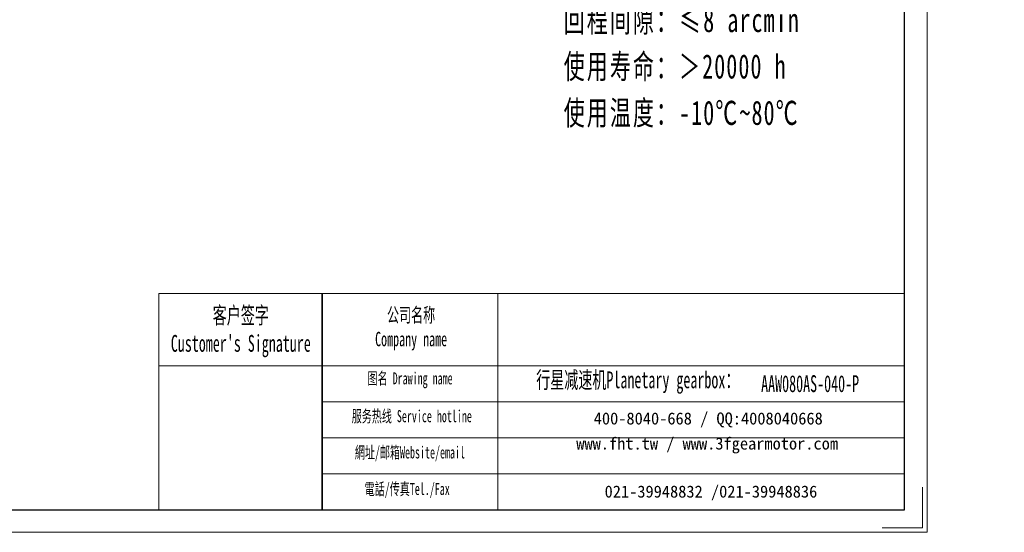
# Model space of a CAD drawing. Header units: millimetres. Extents: x -249 to 337, y -164 to 260.
# Tile 2 of 3: x 44 to 337, y -164 to -11. Entities that reach past the tile are written whole.
import ezdxf

# ---------------------------------------------------------------- set-up
doc = ezdxf.new("R2010")
doc.units = ezdxf.units.MM
doc.layers.get('0').update_dxf_attribs({"lineweight": 35})
for name, color, linetype, lineweight in [('7标注层', 4, 'Continuous', 18), ('SLD-0', 7, 'Continuous', 18), ('图框_外框线', 7, 'Continuous', 18), ('尺寸线层', 3, 'Continuous', 18)]:
    doc.layers.add(name, color=color, linetype=linetype, lineweight=lineweight)
doc.styles.add('SLDTEXTSTYLE4', font='txt', dxfattribs={"width": 0.611111})
doc.styles.add('标准', font='txt', dxfattribs={"width": 0.667})

msp = doc.modelspace()

# ---------------------------------------------------------------- linework, layer by layer
msp.add_line((134.1623, -92.6234), (134.1623, -156.9831))
at = {"layer": '7标注层', "color": 0}
msp.add_line((85.6129, -92.6234), (85.6129, -156.9721), dxfattribs=at)
at = {"layer": '图框_外框线'}
for p, q in [((85.6129, -92.6234), (134.1623, -92.6234)), ((134.1623, -92.6234), (134.1623, -156.9721)), ((134.1623, -92.6234), (307.4975, -92.6234)), ((186.471, -92.6234), (186.471, -156.9721)), ((85.6129, -114.0966), (134.1623, -114.0966)), ((134.1623, -114.0966), (307.4975, -114.0966)), ((134.1623, -124.8332), (307.4975, -124.8332)), ((134.1623, -135.5698), (307.4975, -135.5698)), ((134.1623, -146.3064), (307.4975, -146.3064))]:
    msp.add_line(p, q, dxfattribs=at)
at = {"layer": '图框_外框线', "color": 3}
msp.add_lwpolyline([(-248.8491, -163.6751), (314.2005, -163.6751), (314.2005, 234.4814), (-248.8491, 234.4814)], close=True, dxfattribs=at)
at = {"layer": '图框_外框线', "color": 3, "lineweight": 25}
msp.add_lwpolyline([(-215.3342, -156.9721), (307.4975, -156.9721), (307.4975, 227.7784), (-215.3342, 227.7784)], close=True, dxfattribs=at)
at = {"layer": '图框_外框线', "color": 3}
msp.add_lwpolyline([(312.8599, -150.2691), (312.8599, -162.3345), (300.7946, -162.3345)], dxfattribs=at)

# ---------------------------------------------------------------- texts
at = {"layer": 'SLD-0', "color": 1, "attachment_point": 2, "style": 'SLDTEXTSTYLE4'}
for s, insert, char_height, width in [("{\\fSimSun|b1|i0|c134|p2;客户签字\\PCustomer's Signature}", (109.9712, -96.596), 5.010421, 62.330152), ('{\\fSimSun|b1|i0|c134|p2;公司名称\\PCompany name}', (160.6484, -96.862), 4.294646, 55.602262), ('{\\fSimSun|b1|i0|c134|p2;图名 Drawing name}', (160.3548, -116.0757), 3.578872, 45.769065), ('{\\fSimSun|b1|i0|c134|p2;  \\H1.1667x;行星减速机Planetary gearbox\\fSimSun|b0|i0|c134|p2;：}', (226.3336, -115.7997), 4.294646, 67.544653), ('AAW080AS-040-P', (279.3921, -116.9399), 5.010421, 36.463237), ('{\\fSimSun|b1|i0|c134|p2;服务热线 Service hotline}', (160.8623, -127.3294), 3.578872, 50.991135), ('{\\fSimSun|b1|i0|c134|p2;網址/邮箱Website/email}', (160.3051, -138.112), 3.578872, 53.076972), ('{\\fSimSun|b1|i0|c134|p2;電話/传真Tel./Fax}', (159.5032, -148.9786), 3.578872, 53.715332)]:
    msp.add_mtext(s, dxfattribs=dict(at, insert=insert, char_height=char_height, width=width))
at = {"layer": 'SLD-0', "color": 1, "char_height": 3.578872, "attachment_point": 2}
for s, insert, width in [('{\\fSimSun|b1|i0|c134|p2;400-8040-668 / QQ:4008040668}', (249.0829, -128.0133), 104.200324), ('{\\fSimSun|b1|i0|c134|p2;www.fht.tw / www.3fgearmotor.com }', (248.7529, -135.4676), 104.317624), ('{\\fSimSun|b1|i0|c134|p2;021-39948832 /021-39948836 }', (249.881, -149.7611), 79.654398)]:
    msp.add_mtext(s, dxfattribs=dict(at, insert=insert, width=width))
at = {"layer": '尺寸线层', "insert": (206.0618, 89.0299), "char_height": 4.2, "width": 107.255516, "attachment_point": 1, "line_spacing_factor": 1.15057, "style": '标准'}
msp.add_mtext('\\T1.1;{\\H1.71429x;性能参数：\\P减速比：1:40\\P额定输出力矩：80 N.m\\P最大加速力矩：2.5倍额定扭矩\\P额定输入转速：3000 rpm\\P容许径向力：3900 N\\P容许轴向力：3900 N\\P回程间隙：≤8 arcmin\\P使用寿命：＞20000 h\\P使用温度：-10℃~80℃\\P}', dxfattribs=at)

doc.saveas('drawing.dxf')
